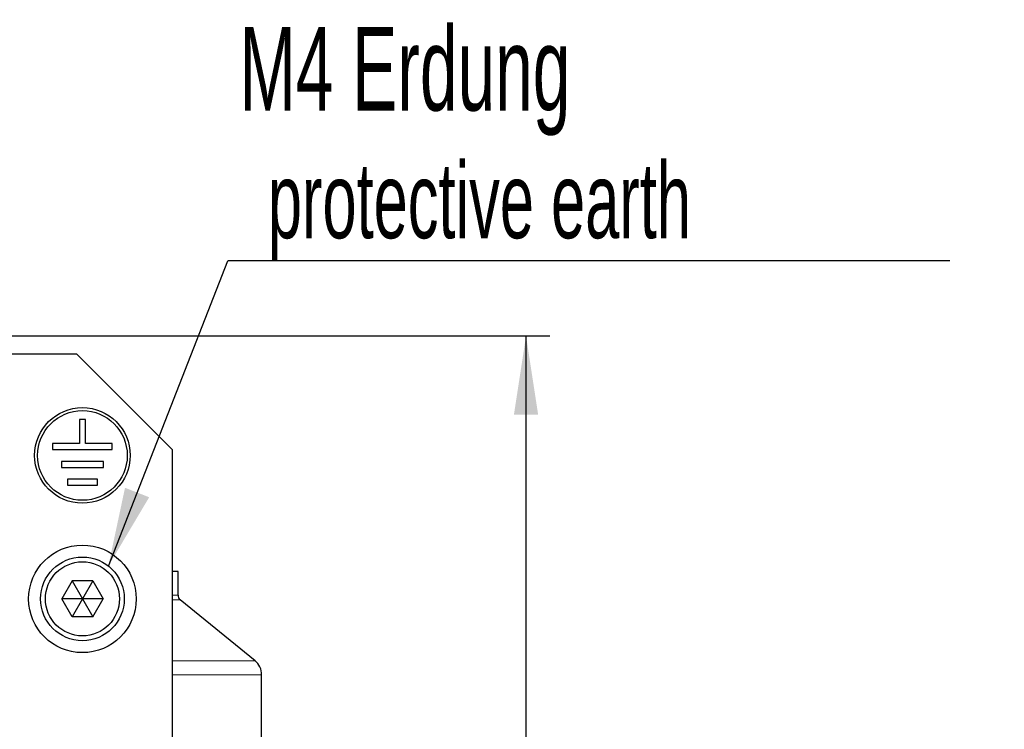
# Model space of a CAD drawing. Header units: millimetres. Extents: x 5 to 418, y 2 to 292.
# Tile 16 of 40: x 116 to 157, y 217 to 247. Entities that reach past the tile are written whole.
import ezdxf

# ---------------------------------------------------------------- set-up
doc = ezdxf.new("R2010")
doc.units = ezdxf.units.MM
doc.layers.add('SLD-0', color=7, linetype='Continuous')
doc.styles.add('SLDTEXTSTYLE0', font='TXT', dxfattribs={"width": 0.605})
doc.dimstyles.new('SLDDIMSTYLE0', dxfattribs={"dimtxt": 3.5, "dimasz": 3.302, "dimexe": 0, "dimexo": 0.0625, "dimgap": 0.875, "dimtad": 1, "dimlfac": 2, "dimrnd": 1e-09, "dimzin": 12, "dimdsep": 46, "dimtxsty": 'SLDTEXTSTYLE0', "dimsah": 1, "dimcen": 0.09, "dimadec": 0, "dimazin": 3, "dimtfac": 1, "dimtofl": 0, "dimtmove": 0, "dimatfit": 3, "dimfxl": 1, "dimfrac": 2, "dimtolj": 1, "dimtzin": 12, "dimarcsym": 0})
doc.dimstyles.new('SLDDIMSTYLE1', dxfattribs={"dimtxt": 0.18, "dimasz": 3.302, "dimexe": 0, "dimexo": 0.0625, "dimgap": 0, "dimtad": 0, "dimtih": 1, "dimtoh": 1, "dimdec": 0, "dimrnd": 1e-09, "dimzin": 0, "dimdsep": 46, "dimtxsty": 'Standard', "dimsah": 1, "dimcen": 0.09, "dimadec": 0, "dimazin": 0, "dimtfac": 3.302, "dimtdec": 0, "dimtofl": 0, "dimtmove": 0, "dimatfit": 3, "dimfxl": 1, "dimfrac": 2, "dimtolj": 1, "dimtzin": 0, "dimarcsym": 0})

# ---------------------------------------------------------------- blocks, each defined once
blk = doc.blocks.new('_D_1')
at = {"layer": 'SLD-0', "color": 7}
for p, q in [((114.137, 233.93), (138.075, 233.93)), ((137.075, 175.08), (137.075, 233.93)), ((128.512, 175.08), (138.075, 175.08))]:
    blk.add_line(p, q, dxfattribs=at)
for points in [[(137.075, 233.93), (136.567, 230.628), (137.583, 230.628)], [(137.075, 175.08), (137.583, 178.382), (136.567, 178.382)]]:
    blk.add_solid(points, dxfattribs=at)
at = {"layer": 'SLD-0', "color": 7, "insert": (132.564, 198.489), "char_height": 3.5, "attachment_point": 1, "rotation": 90, "style": 'SLDTEXTSTYLE0'}
blk.add_mtext('117,7', dxfattribs=at)
blk = doc.blocks.new('SW_NOTE_0_1')
at = {"layer": 'SLD-0', "color": 0}
blk.add_line((30.219, 0), (0, 0), dxfattribs=at)
at = {"layer": 'SLD-0', "color": 0, "attachment_point": 1, "style": 'SLDTEXTSTYLE0'}
for s, insert, char_height in [('M4 Erdung', (0.492, 9.792), 3.5), ('protective earth', (1.682, 4.127), 3.175)]:
    blk.add_mtext(s, dxfattribs=dict(at, insert=insert, char_height=char_height))

msp = doc.modelspace()

# ---------------------------------------------------------------- linework, layer by layer
at = {"color": 7, "linetype": 'Continuous', "lineweight": 25}
for p, q in [((115.512, 233.1798), (118.262, 233.1798)), ((122.262, 229.1798), (118.262, 233.1798)), ((118.387, 230.4298), (118.387, 229.4298)), ((118.637, 230.4298), (118.387, 230.4298)), ((118.637, 229.4298), (118.637, 230.4298)), ((118.387, 229.4298), (117.262, 229.4298)), ((117.262, 229.4298), (117.262, 229.1798)), ((117.262, 229.1798), (119.762, 229.1798)), ((119.762, 229.4298), (118.637, 229.4298)), ((119.762, 229.1798), (119.762, 229.4298)), ((122.262, 229.1798), (122.262, 210.4298)), ((117.637, 228.6798), (117.637, 228.4298)), ((119.387, 228.6798), (117.637, 228.6798)), ((119.387, 228.4298), (119.387, 228.6798)), ((117.637, 228.4298), (119.387, 228.4298)), ((119.137, 227.9298), (117.887, 227.9298)), ((117.887, 227.9298), (117.887, 227.6798)), ((119.137, 227.6798), (119.137, 227.9298)), ((117.887, 227.6798), (119.137, 227.6798)), ((122.512, 224.0798), (122.262, 224.0798)), ((122.512, 223.0798), (122.512, 224.0798)), ((118.079, 223.6798), (117.646, 222.9298)), ((118.945, 223.6798), (118.079, 223.6798)), ((118.079, 223.6798), (118.512, 222.9298)), ((118.945, 223.6798), (118.512, 222.9298)), ((118.945, 223.6798), (119.378, 222.9298)), ((118.079, 222.1798), (117.646, 222.9298)), ((118.512, 222.9298), (117.646, 222.9298)), ((118.512, 222.9298), (118.079, 222.1798)), ((119.378, 222.9298), (118.512, 222.9298)), ((118.512, 222.9298), (118.945, 222.1798)), ((118.945, 222.1798), (119.378, 222.9298)), ((125.7352, 220.3394), (122.6043, 222.8858)), ((118.945, 222.1798), (118.079, 222.1798)), ((126.012, 212.5798), (126.012, 219.7575))]:
    msp.add_line(p, q, dxfattribs=at)
at = {"color": 7, "linetype": 'Continuous', "lineweight": 18}
for p, q in [((122.512, 223.0798), (122.262, 223.0798)), ((122.6043, 222.8858), (122.262, 222.8858)), ((125.7352, 220.3394), (122.262, 220.3394)), ((126.012, 219.7575), (122.262, 219.7575))]:
    msp.add_line(p, q, dxfattribs=at)
at = {"color": 7, "linetype": 'Continuous', "lineweight": 25}
for centre, radius in [((118.512, 228.9298), 2), ((118.512, 228.9298), 1.875), ((118.512, 222.9298), 2.25), ((118.512, 222.9298), 1.75), ((118.512, 222.9298), 1.55)]:
    msp.add_circle(centre, radius, dxfattribs=at)
for centre, radius, start, end in [((122.762, 223.0798), 0.25, 180, 230.87833), ((125.262, 219.7575), 0.75, 0, 50.87833)]:
    msp.add_arc(centre, radius, start, end, dxfattribs=at)

# ---------------------------------------------------------------- block references
at = {"layer": 'SLD-0'}
msp.add_blockref('SW_NOTE_0_1', (124.59, 237.0646), dxfattribs=at)

# ---------------------------------------------------------------- dimensions: what is measured, and where the dimension line sits
at = {"layer": 'SLD-0', "color": 7}
dim = msp.add_linear_dim(base=(137.0753, 233.9298), p1=(128.512, 175.0798), p2=(114.137, 233.9298), angle=90, dimstyle='SLDDIMSTYLE0', dxfattribs=at)
dim.commit()
dim.dimension.update_dxf_attribs({"geometry": '_D_1', "text_midpoint": (137.0753, 204.5048), "dimtype": 160})

# ---------------------------------------------------------------- leaders
at = {"layer": 'SLD-0'}
msp.add_leader([(119.5965, 224.3033), (124.59, 237.0646)], dimstyle='SLDDIMSTYLE1', dxfattribs=at)

doc.saveas('drawing.dxf')
